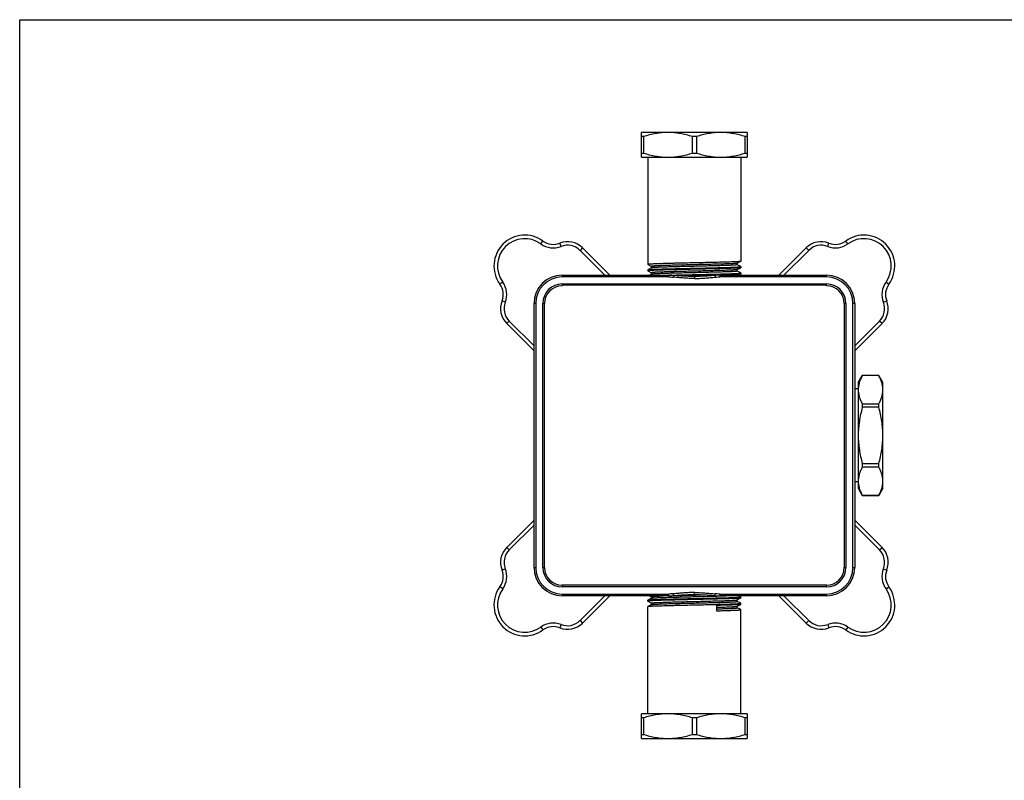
# Model space of a CAD drawing. Header units: millimetres. Extents: x 0 to 559, y 0 to 432.
# Tile 10 of 12: x 0 to 279, y 216 to 432. Entities that reach past the tile are written whole.
import ezdxf

# ---------------------------------------------------------------- set-up
doc = ezdxf.new("R2010")
doc.units = ezdxf.units.MM
doc.header["$LTSCALE"] = 30.734
doc.layers.get('0').update_dxf_attribs({"linetype": 'CONTINUOUS'})

msp = doc.modelspace()

# ---------------------------------------------------------------- linework, layer by layer
at = {"color": 7, "linetype": 'CONTINUOUS'}
for p, q in [((0, 0), (0, 431.8)), ((0, 431.8), (558.8, 431.8)), ((176.45, 392.78), (176.45, 399.78)), ((206.45, 399.78), (176.45, 399.78)), ((206.45, 399.78), (206.45, 392.78)), ((177.03, 398.62), (176.45, 398.62)), ((177.03, 398.62), (177.03, 393.93)), ((190.88, 393.93), (190.88, 398.62)), ((192.03, 398.62), (190.88, 398.62)), ((192.03, 398.62), (192.03, 393.93)), ((205.88, 393.93), (205.88, 398.62)), ((206.45, 398.62), (205.88, 398.62)), ((176.45, 393.93), (177.03, 393.93)), ((176.45, 392.78), (206.45, 392.78)), ((178.25, 392.78), (178.25, 362.32)), ((190.88, 393.93), (192.03, 393.93)), ((204.65, 392.78), (204.65, 363.22)), ((205.88, 393.93), (206.45, 393.93)), ((147.9, 368.16), (148.49, 368.97)), ((235.01, 368.16), (234.42, 368.97)), ((153.63, 367.43), (153.26, 368.36)), ((159.71, 367.02), (159, 366.31)), ((159, 366.31), (166.04, 359.28)), ((159.71, 367.02), (167.45, 359.28)), ((215.46, 359.28), (223.2, 367.02)), ((216.87, 359.28), (223.91, 366.31)), ((223.91, 366.31), (223.2, 367.02)), ((229.28, 367.43), (229.64, 368.36)), ((204.65, 363.22), (204.64, 363.21)), ((178.25, 362.32), (178.27, 362.3)), ((178.25, 360.8), (178.27, 360.82)), ((178.25, 360.8), (178.25, 360.5)), ((178.25, 360.5), (178.27, 360.49)), ((178.27, 362.3), (179.29, 361.77)), ((179.29, 361.35), (178.27, 360.82)), ((178.27, 360.49), (179.29, 359.95)), ((203.62, 362.68), (204.64, 363.21)), ((204.64, 361.72), (203.62, 362.26)), ((203.62, 360.86), (204.64, 361.4)), ((204.64, 359.91), (203.62, 360.44)), ((204.65, 361.41), (204.64, 361.4)), ((204.65, 361.71), (204.65, 361.41)), ((153.95, 359.28), (153.95, 358.78)), ((153.95, 359.28), (184.24, 359.28)), ((184.24, 358.78), (153.95, 358.78)), ((179.29, 359.54), (178.79, 359.28)), ((184.24, 358.78), (184.24, 359.28)), ((184.61, 359.27), (184.24, 359.28)), ((185.56, 359.22), (185.52, 358.72)), ((191.45, 358.84), (189.83, 358.88)), ((193.08, 358.88), (191.45, 358.84)), ((191.45, 358.84), (191.45, 358.34)), ((195.09, 359.02), (193.07, 358.88)), ((197.35, 359.22), (195.09, 359.02)), ((197.35, 359.22), (197.39, 358.72)), ((198.67, 359.28), (198.67, 358.78)), ((198.67, 359.28), (228.95, 359.28)), ((228.95, 358.78), (198.67, 358.78)), ((204.06, 359.28), (204.64, 359.58)), ((204.65, 359.9), (204.64, 359.91)), ((204.65, 359.59), (204.64, 359.58)), ((204.65, 359.9), (204.65, 359.59)), ((228.95, 358.78), (228.95, 359.28)), ((137.07, 357.34), (136.26, 356.75)), ((153.95, 356.78), (153.95, 356.28)), ((153.95, 356.78), (228.95, 356.78)), ((228.95, 356.48), (153.95, 356.48)), ((228.95, 356.28), (228.95, 356.78)), ((245.84, 357.34), (246.65, 356.75)), ((137.8, 351.6), (136.87, 351.97)), ((145.95, 276.28), (145.95, 351.28)), ((146.45, 351.28), (145.95, 351.28)), ((146.45, 351.28), (146.45, 276.28)), ((148.45, 276.28), (148.45, 351.28)), ((148.95, 351.28), (148.45, 351.28)), ((148.95, 276.28), (148.95, 351.28)), ((234.45, 351.28), (233.95, 351.28)), ((233.95, 351.28), (233.95, 276.28)), ((234.45, 351.28), (234.45, 276.28)), ((236.95, 351.28), (236.45, 351.28)), ((236.45, 276.28), (236.45, 351.28)), ((236.95, 351.28), (236.95, 276.28)), ((245.11, 351.6), (246.04, 351.97)), ((138.92, 346.23), (138.21, 345.52)), ((145.95, 337.78), (138.21, 345.52)), ((145.95, 339.2), (138.92, 346.23)), ((243.99, 346.23), (236.95, 339.2)), ((244.7, 345.52), (236.95, 337.78)), ((244.7, 345.52), (243.99, 346.23)), ((237.95, 328.78), (239.11, 330.78)), ((243.8, 330.78), (239.11, 330.78)), ((239.11, 330.78), (239.11, 330.77)), ((243.8, 330.77), (239.11, 330.77)), ((243.8, 330.77), (243.8, 330.78)), ((244.95, 328.78), (243.8, 330.78)), ((237.95, 326.98), (236.95, 326.98)), ((237.95, 328.78), (237.95, 298.78)), ((244.95, 298.78), (244.95, 328.78)), ((239.11, 322.77), (243.8, 322.77)), ((239.11, 322.77), (239.11, 321.78)), ((243.8, 321.78), (239.11, 321.78)), ((243.8, 321.78), (243.8, 322.77)), ((239.11, 305.78), (243.8, 305.78)), ((239.11, 305.78), (239.11, 304.79)), ((243.8, 304.79), (239.11, 304.79)), ((243.8, 304.79), (243.8, 305.78)), ((237.95, 300.58), (236.95, 300.58)), ((237.95, 298.78), (239.11, 296.78)), ((239.11, 296.79), (243.8, 296.79)), ((239.11, 296.79), (239.11, 296.78)), ((243.8, 296.78), (239.11, 296.78)), ((244.95, 298.78), (243.8, 296.78)), ((243.8, 296.78), (243.8, 296.79)), ((138.21, 282.03), (145.95, 289.77)), ((138.92, 281.32), (145.95, 288.36)), ((236.95, 289.77), (244.7, 282.03)), ((236.95, 288.36), (243.99, 281.32)), ((138.21, 282.03), (138.92, 281.32)), ((243.99, 281.32), (244.7, 282.03)), ((137.8, 275.96), (136.87, 275.59)), ((145.95, 276.28), (146.45, 276.28)), ((148.45, 276.28), (148.95, 276.28)), ((233.95, 276.28), (234.45, 276.28)), ((236.45, 276.28), (236.95, 276.28)), ((245.11, 275.96), (246.04, 275.59)), ((228.95, 271.28), (153.95, 271.28)), ((153.95, 271.28), (153.95, 270.78)), ((228.95, 270.78), (228.95, 271.28)), ((137.07, 270.22), (136.26, 270.81)), ((228.95, 270.78), (153.95, 270.78)), ((153.95, 268.78), (184.24, 268.78)), ((153.95, 268.78), (153.95, 268.28)), ((184.24, 268.28), (153.95, 268.28)), ((166.04, 268.28), (159, 261.24)), ((167.45, 268.28), (159.71, 260.54)), ((178.79, 268.28), (179.29, 268.02)), ((184.24, 268.28), (184.24, 268.78)), ((184.6, 268.28), (184.61, 268.28)), ((185.56, 268.34), (185.52, 268.84)), ((189.83, 268.68), (189.84, 268.68)), ((191.45, 268.72), (191.45, 269.22)), ((191.45, 268.72), (193.07, 268.68)), ((197.35, 268.34), (197.39, 268.84)), ((198.67, 268.78), (228.95, 268.78)), ((198.67, 268.78), (198.67, 268.28)), ((228.95, 268.28), (198.67, 268.28)), ((198.67, 268.23), (198.76, 268.23)), ((204.64, 267.97), (204.06, 268.28)), ((223.2, 260.54), (215.46, 268.28)), ((223.91, 261.24), (216.87, 268.28)), ((228.95, 268.28), (228.95, 268.78)), ((245.84, 270.22), (246.65, 270.81)), ((178.25, 267.05), (178.27, 267.07)), ((178.25, 266.75), (178.25, 267.05)), ((178.25, 266.75), (178.27, 266.74)), ((179.29, 267.6), (178.27, 267.07)), ((178.27, 266.74), (179.29, 266.2)), ((179.29, 265.79), (178.27, 265.25)), ((197.72, 265.53), (197.72, 264.02)), ((203.62, 267.11), (204.64, 267.65)), ((204.64, 266.16), (203.62, 266.69)), ((203.62, 265.3), (204.64, 265.83)), ((204.65, 267.96), (204.64, 267.97)), ((204.65, 267.66), (204.64, 267.65)), ((204.65, 266.15), (204.64, 266.16)), ((204.65, 265.84), (204.64, 265.83)), ((204.65, 267.66), (204.65, 267.96)), ((204.65, 265.84), (204.65, 266.15)), ((178.25, 265.24), (178.27, 265.25)), ((178.25, 234.78), (178.25, 265.24)), ((204.64, 264.35), (203.62, 264.88)), ((204.65, 264.33), (204.64, 264.35)), ((204.65, 234.78), (204.65, 264.33)), ((153.63, 260.13), (153.26, 259.2)), ((159, 261.24), (159.71, 260.54)), ((223.2, 260.54), (223.91, 261.24)), ((229.28, 260.13), (229.64, 259.2)), ((147.9, 259.39), (148.49, 258.59)), ((235.01, 259.39), (234.42, 258.59)), ((206.45, 234.78), (176.45, 234.78)), ((176.45, 227.78), (176.45, 234.78)), ((206.45, 234.78), (206.45, 227.78)), ((177.03, 233.62), (176.45, 233.62)), ((177.03, 233.62), (177.03, 228.93)), ((192.03, 233.62), (190.88, 233.62)), ((190.88, 228.93), (190.88, 233.62)), ((192.03, 233.62), (192.03, 228.93)), ((206.45, 233.62), (205.88, 233.62)), ((205.88, 228.93), (205.88, 233.62)), ((176.45, 228.93), (177.03, 228.93)), ((176.45, 227.78), (206.45, 227.78)), ((190.88, 228.93), (192.03, 228.93)), ((205.88, 228.93), (206.45, 228.93))]:
    msp.add_line(p, q, dxfattribs=at)
for points in [[(179.29, 361.35), (179.31, 361.37), (179.35, 361.4), (179.39, 361.46), (179.41, 361.54), (179.41, 361.61), (179.38, 361.68), (179.34, 361.73), (179.31, 361.76), (179.29, 361.77)], [(203.62, 362.68), (203.6, 362.67), (203.57, 362.65), (203.53, 362.6), (203.5, 362.52), (203.49, 362.44), (203.52, 362.36), (203.56, 362.31), (203.59, 362.27), (203.62, 362.26)], [(203.62, 360.86), (203.61, 360.86), (203.59, 360.85), (203.56, 360.82), (203.52, 360.77), (203.5, 360.7), (203.5, 360.62), (203.52, 360.54), (203.56, 360.49), (203.59, 360.46), (203.62, 360.44)], [(179.29, 359.54), (179.31, 359.55), (179.35, 359.59), (179.39, 359.65), (179.41, 359.73), (179.41, 359.81), (179.38, 359.87), (179.34, 359.92), (179.31, 359.95), (179.29, 359.95)], [(185.56, 359.22), (185.1, 359.25), (184.6, 359.27)], [(189.84, 358.88), (187.83, 359.02), (185.56, 359.22)], [(198.67, 359.28), (198.31, 359.27), (197.81, 359.25), (197.35, 359.22)], [(184.24, 268.28), (184.6, 268.28), (185.1, 268.31), (185.56, 268.34)], [(185.56, 268.34), (187.82, 268.53), (189.83, 268.68), (191.45, 268.72)], [(193.07, 268.68), (195.08, 268.53), (197.35, 268.34)], [(197.35, 268.34), (197.8, 268.31), (198.3, 268.28), (198.67, 268.28)], [(179.29, 267.6), (179.29, 267.6), (179.32, 267.62), (179.35, 267.64), (179.38, 267.69), (179.41, 267.76), (179.41, 267.84), (179.39, 267.92), (179.35, 267.97), (179.31, 268), (179.29, 268.02)], [(179.29, 265.79), (179.31, 265.8), (179.34, 265.82), (179.38, 265.87), (179.41, 265.94), (179.41, 266.02), (179.39, 266.1), (179.35, 266.16), (179.31, 266.19), (179.29, 266.2)], [(203.62, 267.11), (203.59, 267.1), (203.56, 267.07), (203.52, 267.01), (203.5, 266.93), (203.5, 266.85), (203.52, 266.79), (203.56, 266.74), (203.59, 266.71), (203.62, 266.69)], [(203.62, 265.3), (203.59, 265.28), (203.56, 265.25), (203.52, 265.2), (203.5, 265.12), (203.5, 265.05), (203.52, 264.98), (203.56, 264.93), (203.59, 264.9), (203.61, 264.88), (203.62, 264.88)]]:
    msp.add_lwpolyline(points, dxfattribs=at)
for centre, radius, start, end in [((143.33, 361.9), 8.75, 53.9173, 216.0827), ((143.33, 361.9), 7.75, 53.9173, 216.0814), ((151.43, 373.01), 5, 233.9173, 291.5138), ((231.48, 373.01), 5, 248.4862, 306.0827), ((239.57, 361.9), 8.75, 323.9173, 126.0827), ((239.57, 361.9), 7.75, 323.9173, 126.0814), ((151.43, 373.01), 6, 233.9173, 291.5155), ((155.46, 362.78), 6, 45, 111.5138), ((155.46, 362.78), 5, 45, 111.5118), ((227.44, 362.78), 6, 68.4862, 135), ((227.44, 362.78), 5, 68.4862, 135), ((231.48, 373.01), 6, 248.4862, 306.0845), ((153.95, 351.28), 8, 90, 180), ((153.95, 351.28), 7.5, 90, 180), ((186.02, 848.49), 489.34, 271.482, 271.6707), ((228.95, 351.28), 8, 0, 90), ((228.95, 351.28), 7.5, 0, 90), ((132.22, 353.8), 5, 338.4862, 36.0827), ((132.22, 353.8), 6, 338.4862, 36.0845), ((153.95, 351.28), 5.5, 90, 180), ((153.95, 351.28), 5, 90, 180), ((228.95, 351.28), 5.5, 0, 90), ((228.95, 351.28), 5, 0, 90), ((250.69, 353.8), 6, 143.9173, 201.5155), ((250.69, 353.8), 5, 143.9173, 201.5138), ((142.45, 349.77), 6, 158.4862, 225), ((142.45, 349.77), 5, 158.4862, 225), ((240.45, 349.77), 5, 315, 21.5118), ((240.45, 349.77), 6, 315, 21.5138), ((142.45, 277.79), 6, 135, 201.5138), ((142.45, 277.79), 5, 135, 201.5118), ((240.45, 277.79), 5, 338.4862, 45), ((240.45, 277.79), 6, 338.4862, 45), ((132.22, 273.75), 5, 323.9173, 21.5138), ((132.22, 273.75), 6, 323.9173, 21.5155), ((153.95, 276.28), 8, 180, 270), ((153.95, 276.28), 7.5, 180, 270), ((153.95, 276.28), 5.5, 180, 270), ((153.95, 276.28), 5, 180, 270), ((228.95, 276.28), 8, 270, 360), ((228.95, 276.28), 7.5, 270, 360), ((228.95, 276.28), 5.5, 270, 360), ((228.95, 276.28), 5, 270, 360), ((250.69, 273.75), 6, 158.4862, 216.0845), ((250.69, 273.75), 5, 158.4862, 216.0827), ((143.33, 265.66), 8.75, 143.9173, 306.0827), ((143.33, 265.66), 7.75, 143.9173, 306.0814), ((191.75, 3.13), 265.28, 91.7968, 91.9876), ((188.93, 601.29), 333.21, 271.6909, 271.9624), ((239.57, 265.66), 8.75, 233.9173, 36.0827), ((239.57, 265.66), 7.75, 233.9173, 36.0814), ((151.43, 254.54), 6, 68.4862, 126.0845), ((155.46, 264.78), 6, 248.4862, 315), ((155.46, 264.78), 5, 248.4862, 315), ((227.44, 264.78), 6, 225, 291.5138), ((227.44, 264.78), 5, 225, 291.5118), ((231.48, 254.54), 6, 53.9173, 111.5155), ((151.43, 254.54), 5, 68.4862, 126.0827), ((231.48, 254.54), 5, 53.9173, 111.5138)]:
    msp.add_arc(centre, radius, start, end, dxfattribs=at)
for points, knots in [([(183.95, 399.78), (183.37, 399.78), (182.2, 399.72), (179.87, 399.41), (178.15, 398.98), (177.03, 398.62)], [0, 0, 0, 0, 0.249055, 0.498585, 1, 1, 1, 1]), ([(190.88, 398.62), (189.76, 398.98), (188.04, 399.41), (185.71, 399.72), (184.54, 399.78), (183.95, 399.78)], [0, 0, 0, 0, 0.501415, 0.750945, 1, 1, 1, 1]), ([(198.95, 399.78), (198.37, 399.78), (197.2, 399.72), (194.87, 399.41), (193.15, 398.98), (192.03, 398.62)], [0, 0, 0, 0, 0.249055, 0.498585, 1, 1, 1, 1]), ([(205.88, 398.62), (204.76, 398.98), (203.04, 399.41), (200.71, 399.72), (199.54, 399.78), (198.95, 399.78)], [0, 0, 0, 0, 0.501415, 0.750945, 1, 1, 1, 1]), ([(177.03, 393.93), (178.15, 393.58), (179.87, 393.14), (182.2, 392.83), (183.37, 392.78), (183.95, 392.78)], [0, 0, 0, 0, 0.501415, 0.750945, 1, 1, 1, 1]), ([(183.95, 392.78), (184.54, 392.78), (185.71, 392.83), (188.04, 393.14), (189.76, 393.58), (190.88, 393.93)], [0, 0, 0, 0, 0.249055, 0.498585, 1, 1, 1, 1]), ([(192.03, 393.93), (193.15, 393.58), (194.87, 393.14), (197.2, 392.83), (198.37, 392.78), (198.95, 392.78)], [0, 0, 0, 0, 0.501415, 0.750945, 1, 1, 1, 1]), ([(198.95, 392.78), (199.54, 392.78), (200.71, 392.83), (203.04, 393.14), (204.76, 393.58), (205.88, 393.93)], [0, 0, 0, 0, 0.249055, 0.498585, 1, 1, 1, 1]), ([(191.45, 362.77), (190.6, 362.75), (189.32, 362.72), (187.63, 362.68), (186.42, 362.66), (185.25, 362.63), (184.14, 362.6), (183.11, 362.57), (182.15, 362.54), (181.28, 362.52), (180.51, 362.49), (179.85, 362.46), (179.37, 362.44), (179.04, 362.42), (178.83, 362.4), (178.66, 362.39), (178.52, 362.37), (178.41, 362.36), (178.33, 362.35), (178.28, 362.34), (178.26, 362.33), (178.25, 362.32), (178.25, 362.32)], [0, 0, 0, 0, 0.194877, 0.289968, 0.382269, 0.470889, 0.554978, 0.633725, 0.706372, 0.772223, 0.830644, 0.881073, 0.92303, 0.940704, 0.956118, 0.969235, 0.980028, 0.988475, 0.99457, 0.998332, 0.999382, 1, 1, 1, 1]), ([(191.45, 360.96), (190.6, 360.94), (188.91, 360.9), (186.84, 360.85), (185.25, 360.81), (184.14, 360.79), (183.11, 360.76), (182.15, 360.73), (181.28, 360.7), (180.51, 360.67), (179.85, 360.65), (179.37, 360.62), (179.04, 360.6), (178.83, 360.59), (178.66, 360.57), (178.52, 360.56), (178.41, 360.55), (178.33, 360.53), (178.28, 360.52), (178.26, 360.51), (178.25, 360.5), (178.25, 360.5)], [0, 0, 0, 0, 0.194879, 0.382272, 0.470893, 0.554982, 0.63373, 0.706378, 0.772229, 0.83065, 0.881081, 0.923038, 0.940711, 0.956124, 0.969242, 0.980036, 0.988485, 0.994581, 0.998341, 0.999388, 1, 1, 1, 1]), ([(178.27, 360.82), (178.28, 360.82), (178.32, 360.83), (178.39, 360.85), (178.49, 360.86), (178.62, 360.87), (178.78, 360.89), (179.05, 360.91), (179.46, 360.93), (180.03, 360.96), (180.71, 360.98), (181.48, 361.01), (182.34, 361.04), (183.29, 361.07), (184.7, 361.1), (186.59, 361.15), (188.98, 361.2), (190.62, 361.24), (191.45, 361.26)], [0, 0, 0, 0, 0.003307, 0.008819, 0.016563, 0.026533, 0.038714, 0.053081, 0.088244, 0.131713, 0.183094, 0.24192, 0.307658, 0.379709, 0.457416, 0.626919, 0.810001, 1, 1, 1, 1]), ([(203.62, 362.68), (203.6, 362.67), (203.56, 362.66), (203.49, 362.65), (203.39, 362.63), (203.26, 362.62), (203.11, 362.6), (202.84, 362.58), (202.44, 362.56), (201.88, 362.53), (201.23, 362.5), (200.47, 362.48), (199.63, 362.45), (198.72, 362.42), (197.36, 362.38), (195.54, 362.33), (193.26, 362.28), (190.9, 362.22), (188.57, 362.17), (186.68, 362.12), (185.25, 362.08), (184.26, 362.05), (183.33, 362.03), (182.49, 362), (181.73, 361.97), (181.16, 361.95), (180.74, 361.93), (180.47, 361.91), (180.23, 361.9), (180.01, 361.88), (179.82, 361.87), (179.66, 361.86), (179.53, 361.84), (179.43, 361.83), (179.36, 361.82), (179.32, 361.81), (179.3, 361.8), (179.28, 361.79), (179.28, 361.78), (179.28, 361.77), (179.29, 361.77), (179.29, 361.77)], [0, 0, 0, 0, 0.001811, 0.004778, 0.008922, 0.014245, 0.020734, 0.02837, 0.046998, 0.069967, 0.097083, 0.128063, 0.162601, 0.200387, 0.241056, 0.329413, 0.424304, 0.522063, 0.618953, 0.711234, 0.754538, 0.795388, 0.833374, 0.868148, 0.899385, 0.926764, 0.93892, 0.95002, 0.96004, 0.968958, 0.97675, 0.983393, 0.988867, 0.993168, 0.996296, 0.997425, 0.998269, 0.998841, 0.99919, 0.9995, 1, 1, 1, 1]), ([(203.62, 360.86), (203.6, 360.86), (203.56, 360.84), (203.49, 360.83), (203.39, 360.82), (203.26, 360.8), (203.11, 360.79), (202.84, 360.77), (202.44, 360.75), (201.89, 360.72), (201.23, 360.69), (200.48, 360.66), (199.64, 360.63), (198.72, 360.61), (197.36, 360.57), (195.54, 360.52), (193.26, 360.46), (190.91, 360.41), (188.58, 360.35), (186.69, 360.31), (185.25, 360.27), (184.26, 360.24), (183.34, 360.21), (182.49, 360.18), (181.73, 360.15), (181.16, 360.13), (180.75, 360.11), (180.48, 360.1), (180.23, 360.08), (180.01, 360.07), (179.83, 360.05), (179.66, 360.04), (179.53, 360.03), (179.43, 360.01), (179.36, 360), (179.32, 359.99), (179.3, 359.98), (179.28, 359.98), (179.28, 359.97), (179.28, 359.96), (179.29, 359.96), (179.29, 359.95)], [0, 0, 0, 0, 0.001813, 0.004783, 0.008921, 0.014226, 0.020691, 0.028309, 0.046935, 0.0699, 0.09698, 0.127943, 0.162484, 0.200254, 0.240899, 0.329254, 0.424125, 0.52189, 0.618776, 0.711082, 0.754385, 0.795236, 0.833249, 0.868038, 0.89927, 0.926668, 0.938844, 0.949959, 0.959983, 0.968897, 0.976686, 0.983334, 0.988827, 0.99315, 0.996294, 0.997426, 0.99827, 0.998841, 0.999189, 0.999499, 1, 1, 1, 1]), ([(203.62, 362.26), (203.62, 362.26), (203.62, 362.25), (203.63, 362.24), (203.62, 362.24), (203.61, 362.23), (203.59, 362.22), (203.55, 362.21), (203.48, 362.2), (203.38, 362.19), (203.24, 362.17), (203.08, 362.16), (202.89, 362.14), (202.68, 362.13), (202.43, 362.12), (202.16, 362.1), (201.75, 362.08), (201.18, 362.06), (200.42, 362.03), (199.57, 362), (198.65, 361.97), (197.66, 361.95), (196.22, 361.91), (194.33, 361.86), (192, 361.8), (189.65, 361.75), (187.37, 361.69), (185.55, 361.65), (184.19, 361.61), (183.27, 361.58), (182.43, 361.55), (181.68, 361.52), (181.02, 361.5), (180.47, 361.47), (180.07, 361.44), (179.8, 361.42), (179.64, 361.41), (179.51, 361.4), (179.41, 361.38), (179.34, 361.37), (179.3, 361.36), (179.29, 361.35)], [0, 0, 0, 0, 0.000501, 0.000811, 0.001159, 0.001729, 0.00257, 0.003696, 0.006823, 0.011127, 0.01661, 0.023256, 0.031045, 0.039958, 0.049975, 0.061073, 0.073232, 0.100621, 0.131854, 0.166623, 0.204618, 0.245469, 0.288769, 0.381056, 0.477944, 0.575708, 0.670596, 0.758958, 0.799626, 0.837404, 0.871947, 0.902932, 0.930037, 0.953004, 0.971641, 0.979277, 0.985761, 0.991076, 0.995216, 0.998185, 1, 1, 1, 1]), ([(203.62, 360.44), (203.62, 360.44), (203.63, 360.44), (203.63, 360.43), (203.62, 360.42), (203.6, 360.41), (203.56, 360.4), (203.48, 360.39), (203.38, 360.37), (203.24, 360.36), (203.08, 360.34), (202.89, 360.33), (202.68, 360.32), (202.43, 360.3), (202.16, 360.29), (201.75, 360.27), (201.17, 360.24), (200.42, 360.22), (199.57, 360.19), (198.65, 360.16), (197.66, 360.13), (196.22, 360.09), (194.33, 360.05), (192, 359.99), (189.65, 359.94), (187.37, 359.88), (185.55, 359.83), (184.19, 359.79), (183.28, 359.77), (182.44, 359.74), (181.68, 359.71), (181.03, 359.68), (180.47, 359.65), (180.07, 359.63), (179.8, 359.61), (179.64, 359.6), (179.52, 359.58), (179.41, 359.57), (179.34, 359.55), (179.3, 359.54), (179.29, 359.54)], [0, 0, 0, 0, 0.0005, 0.000808, 0.00116, 0.001739, 0.003727, 0.006875, 0.011192, 0.016673, 0.023313, 0.031103, 0.040029, 0.050061, 0.061174, 0.073339, 0.100712, 0.131946, 0.16673, 0.204715, 0.245547, 0.288846, 0.381107, 0.477968, 0.5757, 0.670559, 0.758896, 0.799549, 0.837337, 0.871878, 0.902843, 0.929959, 0.952951, 0.97158, 0.979212, 0.985702, 0.991034, 0.995197, 0.998182, 1, 1, 1, 1]), ([(204.64, 363.21), (204.63, 363.2), (204.59, 363.19), (204.52, 363.18), (204.42, 363.17), (204.29, 363.15), (204.13, 363.14), (203.86, 363.12), (203.45, 363.1), (202.88, 363.07), (202.2, 363.04), (201.43, 363.02), (200.56, 362.99), (199.61, 362.96), (198.21, 362.92), (196.32, 362.88), (193.93, 362.82), (192.29, 362.79), (191.45, 362.77)], [0, 0, 0, 0, 0.003318, 0.00884, 0.016592, 0.02657, 0.038757, 0.053131, 0.088306, 0.131782, 0.183167, 0.241995, 0.307733, 0.37978, 0.457481, 0.626968, 0.810027, 1, 1, 1, 1]), ([(191.45, 361.26), (192.31, 361.28), (194, 361.31), (196.07, 361.36), (197.66, 361.4), (198.76, 361.43), (199.8, 361.46), (200.76, 361.48), (201.62, 361.51), (202.39, 361.54), (203.06, 361.57), (203.54, 361.59), (203.87, 361.61), (204.08, 361.63), (204.25, 361.64), (204.39, 361.65), (204.5, 361.67), (204.58, 361.68), (204.63, 361.69), (204.65, 361.7), (204.65, 361.71), (204.65, 361.71)], [0, 0, 0, 0, 0.194878, 0.38227, 0.470891, 0.55498, 0.633727, 0.706376, 0.772226, 0.830648, 0.881078, 0.923035, 0.940708, 0.956122, 0.969239, 0.980033, 0.988481, 0.994575, 0.998335, 0.999384, 1, 1, 1, 1]), ([(204.64, 361.4), (204.63, 361.39), (204.59, 361.38), (204.52, 361.37), (204.42, 361.35), (204.29, 361.34), (204.13, 361.33), (203.86, 361.31), (203.45, 361.28), (202.88, 361.26), (202.2, 361.23), (201.43, 361.2), (200.56, 361.17), (199.62, 361.15), (198.21, 361.11), (196.32, 361.06), (193.93, 361.01), (192.29, 360.97), (191.45, 360.96)], [0, 0, 0, 0, 0.003299, 0.008804, 0.016542, 0.026508, 0.038685, 0.053049, 0.088206, 0.13167, 0.183048, 0.241874, 0.307612, 0.379665, 0.457375, 0.626889, 0.809985, 1, 1, 1, 1]), ([(204.65, 361.71), (204.65, 361.71), (204.65, 361.72), (204.65, 361.72), (204.64, 361.72)], [0, 0, 0, 0, 0.179575, 1, 1, 1, 1]), ([(184.24, 358.78), (184.34, 358.78), (184.77, 358.77), (185.2, 358.75), (185.52, 358.72)], [0, 0, 0, 0, 0.249481, 1, 1, 1, 1]), ([(184.27, 359.28), (184.37, 359.28), (184.8, 359.29), (185.23, 359.3), (185.55, 359.31)], [0, 0, 0, 0, 0.243896, 1, 1, 1, 1]), ([(191.45, 358.34), (190.96, 358.34), (189.97, 358.36), (188.48, 358.46), (187, 358.59), (186.01, 358.68), (185.52, 358.72)], [0, 0, 0, 0, 0.250002, 0.500007, 0.750005, 1, 1, 1, 1]), ([(185.55, 359.31), (186.6, 359.34), (188.21, 359.37), (190.37, 359.42), (192.04, 359.46), (193.7, 359.49), (195.32, 359.53), (196.88, 359.57), (198.36, 359.6), (199.72, 359.64), (200.94, 359.67), (201.87, 359.71), (202.54, 359.73), (202.97, 359.75), (203.35, 359.77), (203.69, 359.79), (203.98, 359.8), (204.21, 359.82), (204.4, 359.84), (204.52, 359.86), (204.59, 359.87), (204.62, 359.88), (204.64, 359.88), (204.65, 359.89), (204.65, 359.9)], [0, 0, 0, 0, 0.165294, 0.252097, 0.339815, 0.427034, 0.512344, 0.59437, 0.671787, 0.743347, 0.807896, 0.864392, 0.889331, 0.911926, 0.932088, 0.949736, 0.9648, 0.97722, 0.98695, 0.993961, 0.996445, 0.998253, 0.999405, 1, 1, 1, 1]), ([(197.35, 359.27), (196.56, 359.26), (194.94, 359.22), (191.65, 359.14), (189.14, 359.09), (187.47, 359.05)], [0, 0, 0, 0, 0.239576, 0.492346, 1, 1, 1, 1]), ([(191.45, 358.34), (191.95, 358.34), (192.94, 358.36), (194.43, 358.46), (195.91, 358.59), (196.9, 358.68), (197.39, 358.72)], [0, 0, 0, 0, 0.250002, 0.500007, 0.750005, 1, 1, 1, 1]), ([(198.68, 359.31), (198.57, 359.31), (198.13, 359.29), (197.69, 359.28), (197.35, 359.27)], [0, 0, 0, 0, 0.243666, 1, 1, 1, 1]), ([(197.39, 358.72), (197.5, 358.73), (197.92, 358.76), (198.35, 358.78), (198.67, 358.78)], [0, 0, 0, 0, 0.250563, 1, 1, 1, 1]), ([(204.64, 359.58), (204.63, 359.58), (204.59, 359.56), (204.51, 359.55), (204.4, 359.54), (204.26, 359.52), (204.09, 359.51), (203.8, 359.49), (203.36, 359.46), (202.74, 359.44), (202.02, 359.41), (201.19, 359.38), (200.6, 359.36), (200.29, 359.35)], [0, 0, 0, 0, 0.01062, 0.028458, 0.0536, 0.086029, 0.125685, 0.172481, 0.287026, 0.428559, 0.595699, 0.786807, 1, 1, 1, 1]), ([(239.11, 330.77), (238.93, 330.45), (238.61, 329.8), (238.24, 328.8), (238.01, 327.79), (237.95, 327.11), (237.95, 326.77)], [0, 0, 0, 0, 0.26052, 0.512961, 0.758513, 1, 1, 1, 1]), ([(244.95, 326.77), (244.95, 327.11), (244.9, 327.79), (244.66, 328.8), (244.29, 329.8), (243.97, 330.45), (243.8, 330.77)], [0, 0, 0, 0, 0.241487, 0.487039, 0.73948, 1, 1, 1, 1]), ([(237.95, 326.77), (237.95, 326.43), (238.01, 325.75), (238.24, 324.73), (238.61, 323.73), (238.93, 323.09), (239.11, 322.77)], [0, 0, 0, 0, 0.241487, 0.487039, 0.73948, 1, 1, 1, 1]), ([(243.8, 322.77), (243.97, 323.09), (244.29, 323.73), (244.66, 324.73), (244.9, 325.75), (244.95, 326.43), (244.95, 326.77)], [0, 0, 0, 0, 0.26052, 0.512961, 0.758513, 1, 1, 1, 1]), ([(239.11, 321.78), (238.75, 320.47), (238.32, 318.49), (238.01, 315.81), (237.95, 314.45), (237.95, 313.78)], [0, 0, 0, 0, 0.499908, 0.749956, 1, 1, 1, 1]), ([(244.95, 313.78), (244.95, 314.45), (244.9, 315.81), (244.59, 318.49), (244.15, 320.47), (243.8, 321.78)], [0, 0, 0, 0, 0.250044, 0.500092, 1, 1, 1, 1]), ([(237.95, 313.78), (237.95, 313.1), (238.01, 311.75), (238.32, 309.07), (238.75, 307.08), (239.11, 305.78)], [0, 0, 0, 0, 0.250044, 0.500092, 1, 1, 1, 1]), ([(243.8, 305.78), (244.15, 307.08), (244.59, 309.07), (244.9, 311.75), (244.95, 313.1), (244.95, 313.78)], [0, 0, 0, 0, 0.499908, 0.749956, 1, 1, 1, 1]), ([(239.11, 304.79), (238.93, 304.47), (238.61, 303.82), (238.24, 302.82), (238.01, 301.81), (237.95, 301.13), (237.95, 300.79)], [0, 0, 0, 0, 0.26052, 0.512961, 0.758513, 1, 1, 1, 1]), ([(244.95, 300.79), (244.95, 301.13), (244.9, 301.81), (244.66, 302.82), (244.29, 303.82), (243.97, 304.47), (243.8, 304.79)], [0, 0, 0, 0, 0.241487, 0.487039, 0.73948, 1, 1, 1, 1]), ([(237.95, 300.79), (237.95, 300.45), (238.01, 299.77), (238.24, 298.75), (238.61, 297.75), (238.93, 297.11), (239.11, 296.79)], [0, 0, 0, 0, 0.241487, 0.487039, 0.73948, 1, 1, 1, 1]), ([(243.8, 296.79), (243.97, 297.11), (244.29, 297.75), (244.66, 298.75), (244.9, 299.77), (244.95, 300.45), (244.95, 300.79)], [0, 0, 0, 0, 0.26052, 0.512961, 0.758513, 1, 1, 1, 1]), ([(179.29, 268.02), (179.29, 268.02), (179.28, 268.02), (179.28, 268.03), (179.29, 268.04), (179.31, 268.05), (179.35, 268.07), (179.43, 268.08), (179.54, 268.09), (179.68, 268.11), (179.84, 268.12), (180.04, 268.13), (180.26, 268.15), (180.51, 268.16), (180.79, 268.18), (181.21, 268.2), (181.8, 268.22), (182.29, 268.24), (182.55, 268.25)], [0, 0, 0, 0, 0.003728, 0.006028, 0.00868, 0.013049, 0.028069, 0.051889, 0.084613, 0.12626, 0.176747, 0.235914, 0.303591, 0.379609, 0.463794, 0.555973, 0.7635, 1, 1, 1, 1]), ([(179.29, 267.6), (179.3, 267.61), (179.32, 267.61), (179.38, 267.63), (179.49, 267.64), (179.67, 267.66), (179.9, 267.68), (180.18, 267.7), (180.51, 267.72), (180.89, 267.74), (181.5, 267.77), (182.36, 267.8), (183.52, 267.84), (184.82, 267.88), (186.24, 267.91), (187.76, 267.95), (189.34, 267.99), (190.97, 268.03), (193.12, 268.08), (195.69, 268.14), (197.71, 268.2), (198.67, 268.23)], [0, 0, 0, 0, 0.001413, 0.003504, 0.009768, 0.018828, 0.030661, 0.045201, 0.062375, 0.082112, 0.104336, 0.15584, 0.215894, 0.283448, 0.357264, 0.435985, 0.518206, 0.602412, 0.687074, 0.851648, 1, 1, 1, 1]), ([(185.52, 268.84), (185.41, 268.83), (184.98, 268.8), (184.56, 268.78), (184.24, 268.78)], [0, 0, 0, 0, 0.250564, 1, 1, 1, 1]), ([(191.45, 269.22), (190.96, 269.22), (189.97, 269.19), (188.48, 269.09), (187, 268.97), (186.01, 268.88), (185.52, 268.84)], [0, 0, 0, 0, 0.250002, 0.500007, 0.750005, 1, 1, 1, 1]), ([(185.55, 268.34), (187.04, 268.38), (190.08, 268.45), (193.12, 268.52), (194.67, 268.56)], [0, 0, 0, 0, 0.488278, 1, 1, 1, 1]), ([(191.45, 269.22), (191.95, 269.22), (192.94, 269.19), (194.43, 269.09), (195.91, 268.97), (196.9, 268.88), (197.39, 268.84)], [0, 0, 0, 0, 0.250002, 0.500007, 0.750005, 1, 1, 1, 1]), ([(198.67, 268.78), (198.56, 268.78), (198.14, 268.78), (197.71, 268.81), (197.39, 268.84)], [0, 0, 0, 0, 0.249477, 1, 1, 1, 1]), ([(191.45, 267.21), (190.6, 267.19), (188.91, 267.15), (186.84, 267.1), (185.25, 267.06), (184.14, 267.04), (183.11, 267.01), (182.15, 266.98), (181.28, 266.95), (180.51, 266.92), (179.85, 266.9), (179.37, 266.87), (179.04, 266.85), (178.83, 266.84), (178.66, 266.82), (178.52, 266.81), (178.41, 266.8), (178.33, 266.78), (178.28, 266.77), (178.26, 266.76), (178.25, 266.75), (178.25, 266.75)], [0, 0, 0, 0, 0.194879, 0.382271, 0.470893, 0.554982, 0.633729, 0.706378, 0.772229, 0.830649, 0.88108, 0.923037, 0.940711, 0.956124, 0.969241, 0.980035, 0.988484, 0.99458, 0.998341, 0.999388, 1, 1, 1, 1]), ([(178.27, 267.07), (178.28, 267.07), (178.32, 267.08), (178.39, 267.1), (178.49, 267.11), (178.62, 267.12), (178.78, 267.14), (179.05, 267.16), (179.46, 267.18), (180.03, 267.21), (180.71, 267.23), (181.48, 267.26), (182.35, 267.29), (183.29, 267.32), (184.7, 267.35), (186.59, 267.4), (188.98, 267.45), (190.62, 267.49), (191.45, 267.51)], [0, 0, 0, 0, 0.003311, 0.008826, 0.016573, 0.026547, 0.03873, 0.053099, 0.088266, 0.131738, 0.18312, 0.241947, 0.307685, 0.379734, 0.457439, 0.626937, 0.81001, 1, 1, 1, 1]), ([(178.27, 265.25), (178.28, 265.26), (178.32, 265.27), (178.39, 265.28), (178.49, 265.3), (178.62, 265.31), (178.78, 265.32), (179.05, 265.34), (179.46, 265.37), (180.03, 265.39), (180.71, 265.42), (181.48, 265.45), (182.35, 265.47), (183.29, 265.5), (184.32, 265.53), (185.4, 265.56), (186.95, 265.59), (188.98, 265.64), (190.62, 265.68), (191.45, 265.69)], [0, 0, 0, 0, 0.003328, 0.008857, 0.016617, 0.026603, 0.038798, 0.053179, 0.088365, 0.131849, 0.183239, 0.242071, 0.307807, 0.379851, 0.457547, 0.540187, 0.627017, 0.810053, 1, 1, 1, 1]), ([(179.29, 266.2), (179.29, 266.21), (179.28, 266.21), (179.28, 266.22), (179.28, 266.23), (179.3, 266.23), (179.32, 266.24), (179.36, 266.25), (179.43, 266.26), (179.53, 266.28), (179.66, 266.29), (179.83, 266.31), (180.01, 266.32), (180.23, 266.33), (180.48, 266.35), (180.75, 266.36), (181.16, 266.38), (181.73, 266.4), (182.49, 266.43), (183.34, 266.46), (184.26, 266.49), (185.25, 266.52), (186.69, 266.56), (188.58, 266.6), (190.91, 266.66), (193.26, 266.71), (195.54, 266.77), (197.36, 266.82), (198.72, 266.86), (199.64, 266.88), (200.47, 266.91), (201.23, 266.94), (201.88, 266.97), (202.44, 267), (202.84, 267.02), (203.11, 267.04), (203.26, 267.05), (203.39, 267.07), (203.49, 267.08), (203.56, 267.09), (203.6, 267.1), (203.62, 267.11)], [0, 0, 0, 0, 0.000501, 0.000811, 0.001159, 0.001731, 0.002577, 0.00371, 0.006858, 0.011183, 0.016674, 0.023321, 0.031108, 0.040022, 0.050048, 0.061165, 0.07334, 0.100733, 0.131961, 0.166749, 0.204757, 0.245601, 0.2889, 0.381194, 0.478069, 0.575825, 0.670688, 0.75904, 0.799684, 0.837457, 0.872002, 0.902965, 0.930052, 0.953026, 0.971658, 0.979278, 0.985748, 0.99106, 0.995205, 0.998181, 1, 1, 1, 1]), ([(179.29, 265.79), (179.3, 265.79), (179.34, 265.8), (179.41, 265.82), (179.51, 265.83), (179.64, 265.85), (179.8, 265.86), (180.07, 265.88), (180.47, 265.9), (181.02, 265.93), (181.68, 265.96), (182.43, 265.99), (183.27, 266.02), (184.19, 266.04), (185.55, 266.08), (187.37, 266.13), (189.65, 266.18), (192, 266.24), (194.33, 266.3), (196.22, 266.34), (197.65, 266.38), (198.65, 266.41), (199.57, 266.44), (200.42, 266.47), (201.17, 266.49), (201.75, 266.52), (202.16, 266.54), (202.43, 266.55), (202.67, 266.57), (202.89, 266.58), (203.08, 266.59), (203.24, 266.61), (203.38, 266.62), (203.48, 266.64), (203.55, 266.65), (203.59, 266.66), (203.61, 266.66), (203.62, 266.67), (203.63, 266.68), (203.63, 266.69), (203.62, 266.69), (203.62, 266.69)], [0, 0, 0, 0, 0.001816, 0.004799, 0.008959, 0.014286, 0.020771, 0.028397, 0.047021, 0.07001, 0.097117, 0.128077, 0.162617, 0.200401, 0.241049, 0.329385, 0.424242, 0.521978, 0.618842, 0.711111, 0.754412, 0.795247, 0.833237, 0.868027, 0.899261, 0.926638, 0.938807, 0.949923, 0.959958, 0.968883, 0.976673, 0.983314, 0.988798, 0.993118, 0.996269, 0.997408, 0.998261, 0.998839, 0.999191, 0.9995, 1, 1, 1, 1]), ([(191.45, 267.51), (192.31, 267.53), (193.59, 267.55), (195.27, 267.59), (196.49, 267.62), (197.66, 267.65), (198.76, 267.68), (199.8, 267.71), (200.76, 267.73), (201.62, 267.76), (202.39, 267.79), (203.06, 267.82), (203.54, 267.84), (203.87, 267.86), (204.08, 267.88), (204.25, 267.89), (204.39, 267.9), (204.5, 267.92), (204.58, 267.93), (204.63, 267.94), (204.65, 267.95), (204.65, 267.96), (204.65, 267.96)], [0, 0, 0, 0, 0.194878, 0.289969, 0.38227, 0.47089, 0.554979, 0.633726, 0.706374, 0.772225, 0.830646, 0.881076, 0.923033, 0.940706, 0.95612, 0.969238, 0.980031, 0.988479, 0.994573, 0.998334, 0.999383, 1, 1, 1, 1]), ([(204.64, 267.65), (204.63, 267.64), (204.59, 267.63), (204.52, 267.62), (204.42, 267.6), (204.29, 267.59), (204.13, 267.58), (203.86, 267.56), (203.45, 267.53), (202.88, 267.51), (202.2, 267.48), (201.43, 267.45), (200.56, 267.42), (199.61, 267.4), (198.21, 267.36), (196.32, 267.31), (193.93, 267.26), (192.29, 267.22), (191.45, 267.21)], [0, 0, 0, 0, 0.003302, 0.008809, 0.016549, 0.026517, 0.038696, 0.053062, 0.088222, 0.131688, 0.183067, 0.241894, 0.307632, 0.379684, 0.457393, 0.626902, 0.809992, 1, 1, 1, 1]), ([(191.45, 265.69), (192.31, 265.71), (194, 265.75), (196.07, 265.8), (197.66, 265.83), (198.76, 265.86), (199.8, 265.89), (200.76, 265.92), (201.62, 265.95), (202.39, 265.98), (203.06, 266), (203.54, 266.03), (203.87, 266.05), (204.08, 266.06), (204.25, 266.08), (204.39, 266.09), (204.5, 266.1), (204.58, 266.12), (204.63, 266.13), (204.65, 266.14), (204.65, 266.14), (204.65, 266.15)], [0, 0, 0, 0, 0.194877, 0.382268, 0.470888, 0.554977, 0.633723, 0.706371, 0.772222, 0.830642, 0.881072, 0.923029, 0.940703, 0.956116, 0.969232, 0.980025, 0.988473, 0.99457, 0.998334, 0.999385, 1, 1, 1, 1]), ([(204.64, 265.83), (204.63, 265.83), (204.61, 265.82), (204.55, 265.81), (204.44, 265.79), (204.27, 265.77), (204.04, 265.76), (203.77, 265.74), (203.44, 265.72), (203.06, 265.7), (202.45, 265.67), (201.59, 265.64), (200.43, 265.61), (199.12, 265.57), (198.2, 265.55), (197.72, 265.53)], [0, 0, 0, 0, 0.00384, 0.009577, 0.026857, 0.051901, 0.084638, 0.124946, 0.172665, 0.227596, 0.289514, 0.433261, 0.601519, 0.791482, 1, 1, 1, 1]), ([(197.72, 264.02), (198.22, 264.03), (199.18, 264.06), (200.53, 264.1), (201.56, 264.13), (202.29, 264.16), (202.77, 264.18), (203.2, 264.2), (203.58, 264.22), (203.9, 264.23), (204.16, 264.25), (204.37, 264.27), (204.5, 264.29), (204.58, 264.3), (204.62, 264.31), (204.64, 264.32), (204.65, 264.33), (204.65, 264.33)], [0, 0, 0, 0, 0.216139, 0.412081, 0.584302, 0.660527, 0.729695, 0.791493, 0.845644, 0.891908, 0.930083, 0.960007, 0.981566, 0.989195, 0.994736, 0.998243, 1, 1, 1, 1]), ([(197.73, 265.01), (198.14, 265.02), (198.92, 265.05), (200.04, 265.08), (201.02, 265.12), (201.75, 265.15), (202.26, 265.17), (202.58, 265.19), (202.86, 265.21), (203.1, 265.22), (203.29, 265.24), (203.44, 265.26), (203.54, 265.27), (203.59, 265.29), (203.61, 265.29), (203.62, 265.3)], [0, 0, 0, 0, 0.208956, 0.398712, 0.566356, 0.709513, 0.771186, 0.825899, 0.873486, 0.913806, 0.94672, 0.972097, 0.989831, 0.995843, 1, 1, 1, 1]), ([(197.73, 264.57), (198.18, 264.58), (199.02, 264.61), (200.05, 264.64), (200.8, 264.67), (201.3, 264.69), (201.76, 264.7), (202.17, 264.72), (202.53, 264.74), (202.84, 264.76), (203.07, 264.78), (203.22, 264.79), (203.32, 264.8), (203.41, 264.81), (203.48, 264.82), (203.53, 264.83), (203.57, 264.84), (203.6, 264.85), (203.61, 264.85), (203.62, 264.86), (203.62, 264.86), (203.63, 264.87), (203.63, 264.87), (203.62, 264.88), (203.62, 264.88), (203.62, 264.88)], [0, 0, 0, 0, 0.22605, 0.428956, 0.52055, 0.605058, 0.682104, 0.751313, 0.812326, 0.864906, 0.908866, 0.927558, 0.944028, 0.958256, 0.970223, 0.979915, 0.987338, 0.990211, 0.992537, 0.994334, 0.995643, 0.996575, 0.997402, 0.998481, 1, 1, 1, 1]), ([(183.95, 234.78), (183.37, 234.78), (182.2, 234.72), (179.87, 234.41), (178.15, 233.98), (177.03, 233.62)], [0, 0, 0, 0, 0.249055, 0.498585, 1, 1, 1, 1]), ([(190.88, 233.62), (189.76, 233.98), (188.04, 234.41), (185.71, 234.72), (184.54, 234.78), (183.95, 234.78)], [0, 0, 0, 0, 0.501415, 0.750945, 1, 1, 1, 1]), ([(198.95, 234.78), (198.37, 234.78), (197.2, 234.72), (194.87, 234.41), (193.15, 233.98), (192.03, 233.62)], [0, 0, 0, 0, 0.249055, 0.498585, 1, 1, 1, 1]), ([(205.88, 233.62), (204.76, 233.98), (203.04, 234.41), (200.71, 234.72), (199.54, 234.78), (198.95, 234.78)], [0, 0, 0, 0, 0.501415, 0.750945, 1, 1, 1, 1]), ([(177.03, 228.93), (178.15, 228.58), (179.87, 228.14), (182.2, 227.83), (183.37, 227.78), (183.95, 227.78)], [0, 0, 0, 0, 0.501415, 0.750945, 1, 1, 1, 1]), ([(183.95, 227.78), (184.54, 227.78), (185.71, 227.83), (188.04, 228.14), (189.76, 228.58), (190.88, 228.93)], [0, 0, 0, 0, 0.249055, 0.498585, 1, 1, 1, 1]), ([(192.03, 228.93), (193.15, 228.58), (194.87, 228.14), (197.2, 227.83), (198.37, 227.78), (198.95, 227.78)], [0, 0, 0, 0, 0.501415, 0.750945, 1, 1, 1, 1]), ([(198.95, 227.78), (199.54, 227.78), (200.71, 227.83), (203.04, 228.14), (204.76, 228.58), (205.88, 228.93)], [0, 0, 0, 0, 0.249055, 0.498585, 1, 1, 1, 1])]:
    msp.add_open_spline(points, degree=3, knots=knots, dxfattribs=at)

doc.saveas('drawing.dxf')
